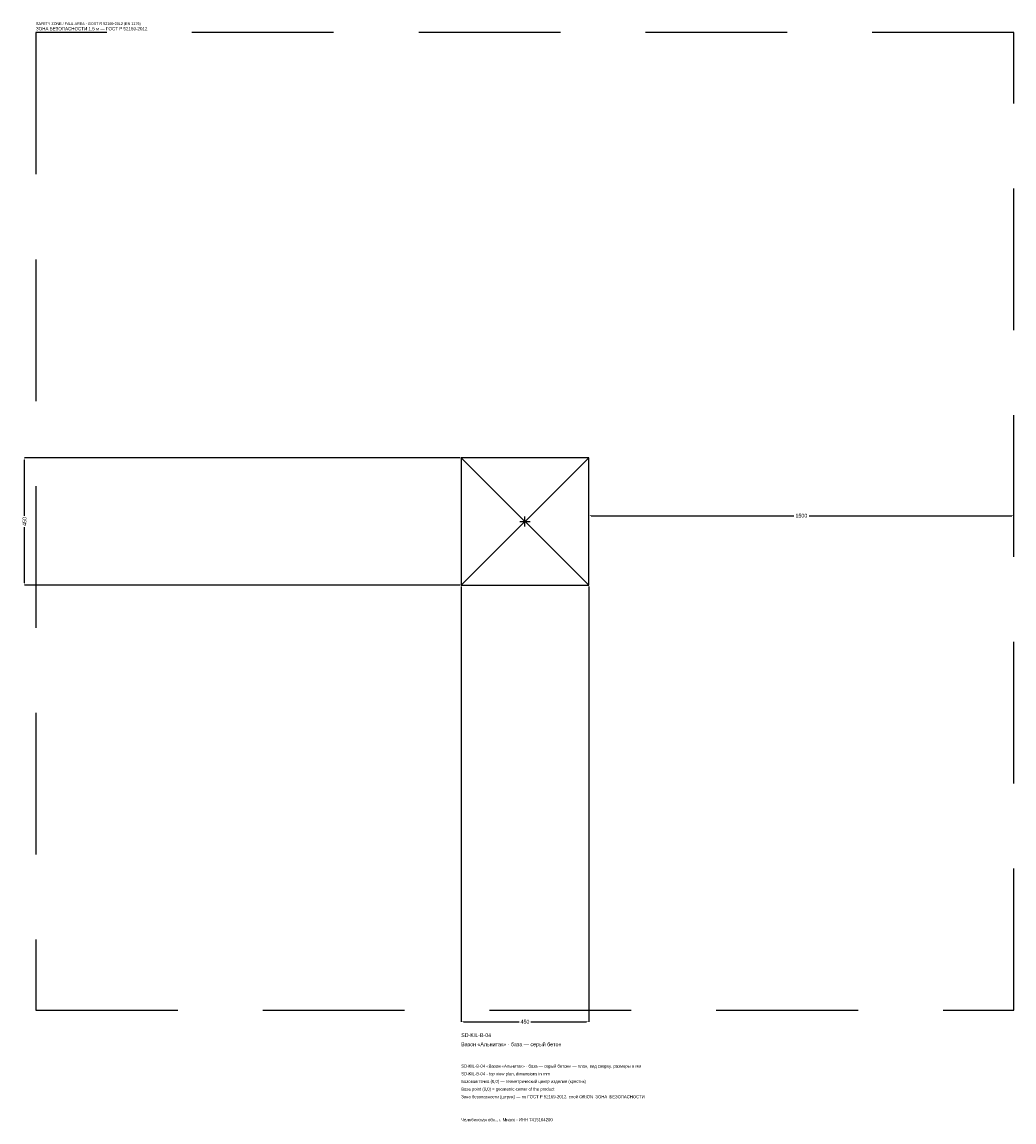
# Model space of a CAD drawing. Header units: metres. Extents: x -1774 to 1725, y -2119 to 1763.
import ezdxf

# ---------------------------------------------------------------- set-up
doc = ezdxf.new("R2010")
doc.units = ezdxf.units.M
doc.linetypes.add('DASHED', pattern=[800, 500, -300])
for name, color, linetype in [('ЗСК_ДАННЫЕ', 3, 'Continuous'), ('ЗСК_ЗОНА_БЕЗОПАСНОСТИ', 1, 'Continuous'), ('ЗСК_КОНТУР', 7, 'Continuous'), ('ЗСК_РАЗМЕРЫ', 8, 'Continuous')]:
    doc.layers.add(name, color=color, linetype=linetype)
doc.dimstyles.new('ORION', dxfattribs={"dimtxt": 13.5, "dimasz": 8.1, "dimexe": 1.25, "dimexo": 4.05, "dimtad": 1, "dimdec": 0, "dimcen": 2.5, "dimazin": 3, "dimtfac": 1, "dimtmove": 0, "dimatfit": 3})

# ---------------------------------------------------------------- blocks, each defined once
blk = doc.blocks.new('_CLOSEDFILLED')
at = {"color": 0, "linetype": 'BYBLOCK'}
blk.add_solid([(-1, 0.16), (0, 0), (-1, -0.16)], dxfattribs=at)
blk = doc.blocks.new('*D1')
for p, q in [((-225, -229.05), (-225, -1765.5)), ((225, -229.05), (225, -1765.5)), ((-216.9, -1765.5), (-20.25, -1765.5)), ((20.25, -1765.5), (216.9, -1765.5))]:
    blk.add_line(p, q)
at = {"layer": 'Defpoints'}
for p in [(-225, -225), (225, -225), (-225, -1765.5)]:
    blk.add_point(p, dxfattribs=at)
at = {"layer": 'ЗСК_РАЗМЕРЫ', "xscale": 8.1, "yscale": 8.1, "rotation": 180}
blk.add_blockref('_CLOSEDFILLED', (-225, -1765.5), dxfattribs=at)
at = {"layer": 'ЗСК_РАЗМЕРЫ', "xscale": 8.1, "yscale": 8.1}
blk.add_blockref('_CLOSEDFILLED', (225, -1765.5), dxfattribs=at)
at = {"layer": 'ЗСК_РАЗМЕРЫ', "insert": (0, -1765.5), "char_height": 13.5, "attachment_point": 5}
blk.add_mtext('450', dxfattribs=at)
blk = doc.blocks.new('*D2')
for p, q in [((-229.05, 225), (-1765.5, 225)), ((-1765.5, 20.25), (-1765.5, 216.9)), ((-1765.5, -216.9), (-1765.5, -20.25)), ((-229.05, -225), (-1765.5, -225))]:
    blk.add_line(p, q)
at = {"layer": 'Defpoints'}
for p in [(-225, 225), (-1765.5, -225), (-225, -225)]:
    blk.add_point(p, dxfattribs=at)
at = {"layer": 'ЗСК_РАЗМЕРЫ', "xscale": 8.1, "yscale": 8.1}
for p, rotation in [((-1765.5, 225), 90), ((-1765.5, -225), 270)]:
    blk.add_blockref('_CLOSEDFILLED', p, dxfattribs=dict(at, rotation=rotation))
at = {"layer": 'ЗСК_РАЗМЕРЫ', "insert": (-1765.5, 0), "char_height": 13.5, "attachment_point": 5, "rotation": 90}
blk.add_mtext('450', dxfattribs=at)
blk = doc.blocks.new('*D3')
for p, q in [((225, 4.05), (225, 20.25)), ((233.1, 20.25), (948, 20.25)), ((1002, 20.25), (1716.9, 20.25)), ((1725, 4.05), (1725, 20.25))]:
    blk.add_line(p, q)
at = {"layer": 'Defpoints'}
for p in [(225, 20.25), (225, 0), (1725, 0)]:
    blk.add_point(p, dxfattribs=at)
at = {"layer": 'ЗСК_РАЗМЕРЫ', "xscale": 8.1, "yscale": 8.1, "rotation": 180}
blk.add_blockref('_CLOSEDFILLED', (225, 20.25), dxfattribs=at)
at = {"layer": 'ЗСК_РАЗМЕРЫ', "xscale": 8.1, "yscale": 8.1}
blk.add_blockref('_CLOSEDFILLED', (1725, 20.25), dxfattribs=at)
at = {"layer": 'ЗСК_РАЗМЕРЫ', "insert": (975, 20.25), "char_height": 13.5, "attachment_point": 5}
blk.add_mtext('1500', dxfattribs=at)
blk = doc.blocks.new('ОРИОН SD-KIL-B-04 Вазон Альнитак · база — серый бетон')
at = {"layer": 'ЗСК_ЗОНА_БЕЗОПАСНОСТИ', "linetype": 'DASHED'}
blk.add_lwpolyline([(-1725, -1725), (1725, -1725), (1725, 1725), (-1725, 1725)], close=True, dxfattribs=at)
at = {"layer": 'ЗСК_КОНТУР'}
for p, q in [((-225, -225), (225, 225)), ((-225, 225), (225, -225))]:
    blk.add_line(p, q, dxfattribs=at)
blk.add_lwpolyline([(-225, -225), (225, -225), (225, 225), (-225, 225)], close=True, dxfattribs=at)
at = {"layer": 'ЗСК_РАЗМЕРЫ'}
for p, q in [((-18, 0), (18, 0)), ((0, -18), (0, 18))]:
    blk.add_line(p, q, dxfattribs=at)
at = {"layer": 'ЗСК_ДАННЫЕ'}
for tag, p in [('АРТИКУЛ', (-225, -1819.5)), ('НАИМЕНОВАНИЕ', (-225, -1851.9))]:
    blk.add_attdef(tag, p, '', height=13.5, dxfattribs=at)
at = {"layer": 'ЗСК_ДАННЫЕ', "flags": 1}
for tag, p in [('ПРОИЗВОДИТЕЛЬ', (-225, -1884.3)), ('ТЕЛЕФОН', (-225, -1916.7)), ('САЙТ', (-225, -1981.5)), ('АДРЕС', (-225, -2013.9)), ('РЕКВИЗИТЫ', (-225, -2046.3)), ('ГАБАРИТЫ', (-225, -2078.7)), ('ЗОНА_БЕЗОПАСНОСТИ', (-225, -2111.1))]:
    blk.add_attdef(tag, p, '', height=13.5, dxfattribs=at)
at = {"layer": 'ЗСК_ЗОНА_БЕЗОПАСНОСТИ', "color": 1}
for s, height, p in [('SAFETY ZONE / FALL AREA - GOST R 52169-2012 (EN 1176)', 9.45, (-1725, 1752)), ('ЗОНА БЕЗОПАСНОСТИ 1,5 м — ГОСТ Р 52169-2012', 11.475, (-1725, 1733.1))]:
    blk.add_text(s, height=height, dxfattribs=at).set_placement(p)
at = {"layer": 'ЗСК_РАЗМЕРЫ'}
dim = blk.add_linear_dim(base=(-1765.5, -225), p1=(-225, -225), p2=(-225, 225), angle=90, dimstyle='ORION', dxfattribs=at)
dim.commit()
dim.dimension.update_dxf_attribs({"geometry": '*D2', "text_midpoint": (-1765.5, 0)})
for base, p1, p2, picture, middle in [((225, 20.2), (225, 0), (1725, 0), '*D3', (975, 20.2)), ((-225, -1765.5), (-225, -225), (225, -225), '*D1', (0, -1765.5))]:
    dim = blk.add_linear_dim(base=base, p1=p1, p2=p2, dimstyle='ORION', dxfattribs=at)
    dim.commit()
    dim.dimension.update_dxf_attribs({"geometry": picture, "text_midpoint": middle})

msp = doc.modelspace()

# ---------------------------------------------------------------- block references
msp.add_blockref('ОРИОН SD-KIL-B-04 Вазон Альнитак · база — серый бетон', (0, 0)).add_auto_attribs({'АРТИКУЛ': 'SD-KIL-B-04', 'НАИМЕНОВАНИЕ': 'Вазон «Альнитак» · база — серый бетон'})

# ---------------------------------------------------------------- texts
at = {"layer": 'ЗСК_ДАННЫЕ', "color": 3}
for s, p in [('SD-KIL-B-04 «Вазон «Альнитак» · база — серый бетон» — план, вид сверху, размеры в мм', (-225, -1927.5)), ('SD-KIL-B-04 - top view plan, dimensions in mm', (-225, -1954.5)), ('Челябинская обл., г. Миасс · ИНН 7415104200', (-225, -2116.5))]:
    msp.add_text(s, height=10.8, dxfattribs=at).set_placement(p)
at = {"layer": 'ЗСК_ДАННЫЕ', "color": 7}
for s, p in [('Базовая точка (0,0) — геометрический центр изделия (крестик)', (-225, -1981.5)), ('Base point (0,0) = geometric center of the product', (-225, -2008.5))]:
    msp.add_text(s, height=10.8, dxfattribs=at).set_placement(p)
at = {"layer": 'ЗСК_ДАННЫЕ', "color": 1}
msp.add_text('Зона безопасности (штрих) — по ГОСТ Р 52169-2012, слой ORION_ЗОНА_БЕЗОПАСНОСТИ', height=10.8, dxfattribs=at).set_placement((-225, -2035.5))

doc.saveas('drawing.dxf')
